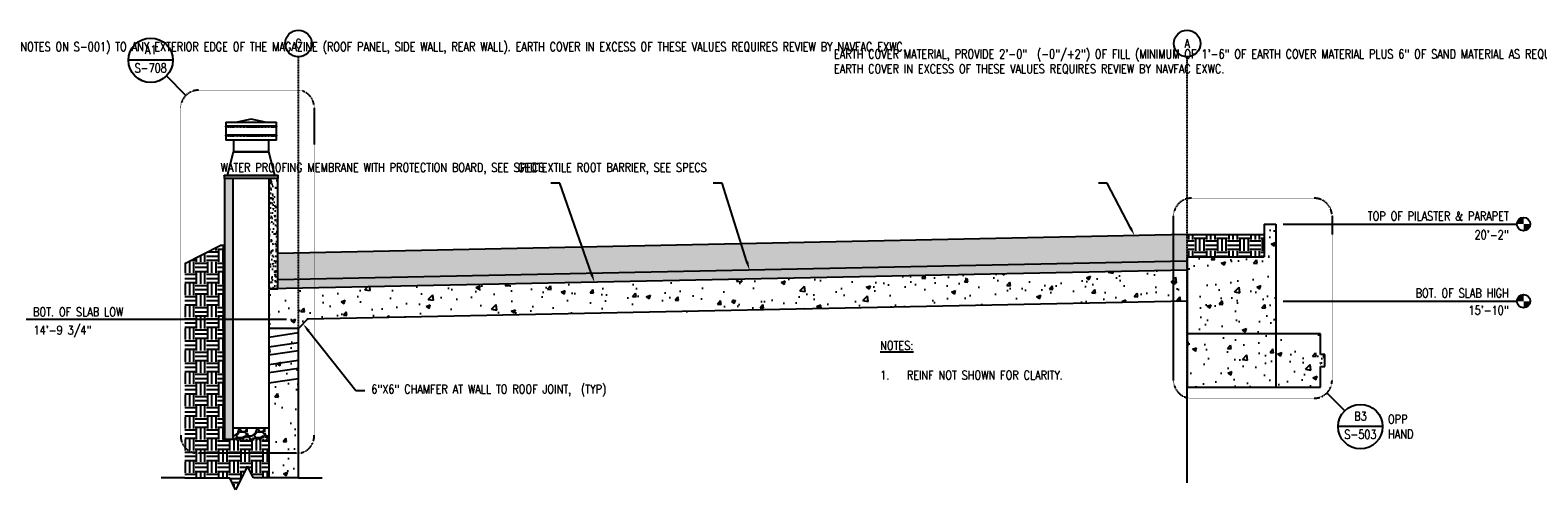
# Model space of a CAD drawing. Header units: inches. Extents: x -5560 to 10369, y -97 to 403.
# Tile 3 of 5: x 954 to 1972, y 93 to 403. Entities that reach past the tile are written whole.
import ezdxf
from ezdxf import colors
from ezdxf.entities.mleader import LeaderData, LeaderLine
from ezdxf.enums import TextEntityAlignment as Align
from ezdxf.math import Vec2, Vec3

# ---------------------------------------------------------------- set-up
doc = ezdxf.new("R2010")
doc.units = ezdxf.units.IN
doc.header["$MEASUREMENT"] = 0
for name, pattern in [('CENTER2', [1.125, 0.75, -0.125, 0.125, -0.125]), ('Dash', [0.25, 0.125, -0.125]), ('HIDDEN2', [0.1875, 0.125, -0.0625])]:
    doc.linetypes.add(name, pattern=pattern)
for name, color, linetype in [('A-DETL', 3, 'Continuous'), ('A-DETL-THIN', 1, 'Continuous'), ('A-FLOR', 173, 'Continuous'), ('A-WALL', 4, 'Continuous'), ('A-WALL-HDLN', 3, 'Dash'), ('A-WALL-PATT', 8, 'Continuous'), ('G-ANNO-REFR', 2, 'Continuous'), ('M-DETL-HVY', 4, 'Continuous'), ('M-EQPM', 2, 'Continuous'), ('S-ANNO-NOTE', 2, 'Continuous'), ('S-ANNO-SYMB', 2, 'Continuous'), ('S-ANNO-TEXT', 2, 'Continuous'), ('S-BEAM', 1, 'Continuous'), ('S-GRID', 1, 'CENTER2'), ('S-GRID-IDEN', 1, 'Continuous')]:
    doc.layers.add(name, color=color, linetype=linetype)
doc.styles.add('AEC_COMN_TITLE', font='romans.shx', dxfattribs={"width": 0.8, "height": 0.1875})
doc.styles.add('Annotative', font='romans.shx', dxfattribs={"width": 0.8, "height": 0.125})
doc.styles.add('ROMANS', font='romans.shx', dxfattribs={"width": 0.8})
pattern_1 = [(50, (1537.206, 30), (28.6904, -2.5101), [3, -33]), (355, (1537.206, 30), (-5.55, 30.0877), [2.4, -26.4]), (100.4514, (1539.597, 29.79), (23.1404, 27.5776), [2.5496, -28.0457]), (46.184, (1537.206, 38), (42.6897, -6.6208), [4.5, -49.5]), (96.636, (1540.763, 37.45), (37.3865, 38.9647), [3.8244, -42.0686]), (351.184, (1537.206, 38), (37.3865, 38.9647), [3.6, -39.6]), (21, (1541.206, 36), (23.8763, -16.1048), [3, -33]), (326, (1541.206, 36), (9.7326, 29.006), [2.4, -26.4]), (71.4514, (1543.196, 34.658), (33.6089, 12.9012), [2.5496, -28.0457]), (37.5, (1537.206, 30), (0.4864, 13.31575), [0, -26.08, 0, -26.8, 0, -26.5]), (7.5, (1537.206, 30), (10.5228, 15.77647), [0, -15.28, 0, -25.48, 0, -10.1]), (327.5, (1528.286, 30), (21.3529, -0.9022), [0, -10, 0, -31.2, 0, -41.4]), (317.5, (1524.286, 30), (23.32745, 4.0042), [0, -13, 0, -20.72, 0, -29.4])]
pattern_2 = [(0, (1537.206, 30), (7.5, 7.5), [7.5, -7.5]), (0, (1537.206, 32.8125), (7.5, 7.5), [7.5, -7.5]), (0, (1537.206, 35.625), (7.5, 7.5), [7.5, -7.5]), (90, (1538.1434, 36.5625), (-7.5, 7.5), [7.5, -7.5]), (90, (1540.956, 36.5625), (-7.5, 7.5), [7.5, -7.5]), (90, (1543.7684, 36.5625), (-7.5, 7.5), [7.5, -7.5])]
pattern_3 = [(50, (1545.206, 30.056), (7.1726, -0.62752), [0.75, -8.25]), (355, (1545.206, 30.056), (-1.38751, 7.52192), [0.6, -6.6]), (100.4514, (1545.8036, 30.004), (5.78509, 6.8944), [0.6374, -7.01142]), (46.1842, (1545.206, 32.056), (10.67241, -1.6552), [1.125, -12.375]), (96.6356, (1546.095, 31.918), (9.34662, 9.74119), [0.9561, -10.51714]), (351.1842, (1545.206, 32.056), (9.34662, 9.74119), [0.9, -9.9]), (21, (1546.206, 31.556), (5.96907, -4.02619), [0.75, -8.25]), (326, (1546.206, 31.556), (2.43315, 7.2515), [0.6, -6.6]), (71.4514, (1546.703, 31.2205), (8.40222, 3.22531), [0.6374, -7.01142]), (37.5, (1545.2059, 30.056), (0.121599, 3.328939), [0, -6.52, 0, -6.7, 0, -6.625]), (7.5, (1545.206, 30.056), (2.630695, 3.944117), [0, -3.82, 0, -6.37, 0, -2.525]), (327.5, (1542.9759, 30.056), (5.338224, -0.225549), [0, -2.5, 0, -7.8, 0, -10.35]), (317.5, (1541.976, 30.056), (5.83186, 1.00105), [0, -3.25, 0, -5.18, 0, -7.35])]

# ---------------------------------------------------------------- blocks, each defined once
blk = doc.blocks.new('Mechanical_Box_H_rvt-2-SECTION _MIDDLE STRIP_')
at = {"layer": 'M-EQPM', "lineweight": -3}
for p, q in [((-1534.1, 306.2), (-1534.1, 303.5)), ((-1534.1, 306.2), (-1500.1, 306.2)), ((-1517.1, 308.2), (-1526.5, 306.3)), ((-1507.7, 306.3), (-1517.1, 308.2)), ((-1500.1, 303.5), (-1500.1, 306.2)), ((-1534.1, 303), (-1534.1, 297.5)), ((-1534.1, 297), (-1534.1, 294.2)), ((-1533.8, 304.5), (-1533.9, 304.4)), ((-1533.7, 303.5), (-1533.9, 303.5)), ((-1533.5, 303), (-1533.9, 303)), ((-1533.7, 297.5), (-1533.9, 297.5)), ((-1533.5, 297), (-1533.9, 297)), ((-1533.2, 303.5), (-1533.6, 303.5)), ((-1533.2, 297.5), (-1533.6, 297.5)), ((-1533.5, 303), (-1533.2, 303)), ((-1533.5, 297), (-1533.2, 297)), ((-1533, 303.5), (-1533.2, 303.5)), ((-1532.7, 303), (-1533.2, 303)), ((-1533, 297.5), (-1533.2, 297.5)), ((-1532.7, 297), (-1533.2, 297)), ((-1532.1, 303.5), (-1532.9, 303.5)), ((-1532.1, 297.5), (-1532.9, 297.5)), ((-1532.7, 303), (-1532.1, 303)), ((-1532.7, 297), (-1532.1, 297)), ((-1531.9, 303.5), (-1532.1, 303.5)), ((-1531.6, 303), (-1532.1, 303)), ((-1531.9, 297.5), (-1532.1, 297.5)), ((-1531.6, 297), (-1532.1, 297)), ((-1531.6, 303), (-1530.5, 303)), ((-1531.6, 297), (-1530.5, 297)), ((-1529.1, 303.5), (-1530.5, 303.5)), ((-1530.2, 303), (-1530.5, 303)), ((-1529.1, 297.5), (-1530.5, 297.5)), ((-1530.2, 297), (-1530.5, 297)), ((-1530.2, 303), (-1528.6, 303)), ((-1530.2, 297), (-1528.6, 297)), ((-1528.6, 303.5), (-1529.1, 303.5)), ((-1528.6, 297.5), (-1529.1, 297.5)), ((-1527.3, 303.5), (-1528.6, 303.5)), ((-1526.8, 303), (-1528.6, 303)), ((-1527.3, 297.5), (-1528.6, 297.5)), ((-1526.8, 297), (-1528.6, 297)), ((-1526.4, 303.5), (-1527.3, 303.5)), ((-1526.4, 297.5), (-1527.3, 297.5)), ((-1526.7, 303), (-1526.4, 303)), ((-1526.7, 297), (-1526.4, 297)), ((-1525.4, 303.5), (-1526.4, 303.5)), ((-1524.7, 303), (-1526.4, 303)), ((-1525.4, 297.5), (-1526.4, 297.5)), ((-1524.7, 297), (-1526.4, 297)), ((-1523.9, 303.5), (-1525.3, 303.5)), ((-1523.9, 297.5), (-1525.3, 297.5)), ((-1524.7, 303), (-1523.9, 303)), ((-1524.7, 297), (-1523.9, 297)), ((-1523.2, 303.5), (-1523.9, 303.5)), ((-1522.6, 303), (-1523.9, 303)), ((-1523.2, 297.5), (-1523.9, 297.5)), ((-1522.6, 297), (-1523.9, 297)), ((-1521.3, 303.5), (-1523.2, 303.5)), ((-1521.3, 297.5), (-1523.2, 297.5)), ((-1522.5, 303), (-1521.3, 303)), ((-1522.5, 297), (-1521.3, 297)), ((-1521, 303.5), (-1521.3, 303.5)), ((-1520.3, 303), (-1521.3, 303)), ((-1521, 297.5), (-1521.3, 297.5)), ((-1520.3, 297), (-1521.3, 297)), ((-1512.9, 303.5), (-1513.9, 303.5)), ((-1512.9, 297.5), (-1513.9, 297.5)), ((-1512.9, 303), (-1513.3, 303)), ((-1512.9, 297), (-1513.3, 297)), ((-1511.7, 303.5), (-1512.9, 303.5)), ((-1512.9, 303), (-1511, 303)), ((-1511.7, 297.5), (-1512.9, 297.5)), ((-1512.9, 297), (-1511, 297)), ((-1510.3, 303.5), (-1511.7, 303.5)), ((-1510.3, 297.5), (-1511.7, 297.5)), ((-1510.3, 303), (-1511, 303)), ((-1510.3, 297), (-1511, 297)), ((-1509.5, 303.5), (-1510.3, 303.5)), ((-1510.3, 303), (-1508.9, 303)), ((-1509.5, 297.5), (-1510.3, 297.5)), ((-1510.3, 297), (-1508.9, 297)), ((-1507.8, 303.5), (-1509.5, 303.5)), ((-1507.8, 297.5), (-1509.5, 297.5)), ((-1507.8, 303), (-1508.9, 303)), ((-1507.8, 297), (-1508.9, 297)), ((-1507.5, 303.5), (-1507.8, 303.5)), ((-1507.8, 303), (-1506.9, 303)), ((-1507.5, 297.5), (-1507.8, 297.5)), ((-1507.8, 297), (-1506.9, 297)), ((-1505.6, 303.5), (-1507.5, 303.5)), ((-1505.6, 297.5), (-1507.5, 297.5)), ((-1505.6, 303), (-1506.9, 303)), ((-1505.6, 297), (-1506.9, 297)), ((-1504, 303.5), (-1505.6, 303.5)), ((-1505.6, 303), (-1505.1, 303)), ((-1504, 297.5), (-1505.6, 297.5)), ((-1505.6, 297), (-1505.1, 297)), ((-1503.7, 303), (-1505.1, 303)), ((-1503.7, 297), (-1505.1, 297)), ((-1503.7, 303.5), (-1504, 303.5)), ((-1503.7, 297.5), (-1504, 297.5)), ((-1502.6, 303.5), (-1503.7, 303.5)), ((-1502.6, 297.5), (-1503.7, 297.5)), ((-1502.2, 303.5), (-1502.6, 303.5)), ((-1502.2, 297.5), (-1502.6, 297.5)), ((-1502.2, 303), (-1502.3, 303)), ((-1502.2, 297), (-1502.3, 297)), ((-1501.6, 303.5), (-1502.2, 303.5)), ((-1502.2, 303), (-1501.3, 303)), ((-1501.6, 297.5), (-1502.2, 297.5)), ((-1502.2, 297), (-1501.3, 297)), ((-1501, 303.5), (-1501.5, 303.5)), ((-1501, 297.5), (-1501.5, 297.5)), ((-1501, 303), (-1501.2, 303)), ((-1501, 297), (-1501.2, 297)), ((-1500.8, 303.5), (-1501, 303.5)), ((-1501, 303), (-1500.6, 303)), ((-1500.8, 297.5), (-1501, 297.5)), ((-1501, 297), (-1500.6, 297)), ((-1500.3, 303.5), (-1500.7, 303.5)), ((-1500.3, 297.5), (-1500.7, 297.5)), ((-1500.3, 303), (-1500.5, 303)), ((-1500.3, 297), (-1500.5, 297)), ((-1500.1, 297.5), (-1500.1, 303)), ((-1500.1, 294.2), (-1500.1, 297)), ((-1500.1, 294.2), (-1534.1, 294.2)), ((-1533.1, 270.5), (-1529.1, 286.2)), ((-1529.1, 294.2), (-1529.1, 286.2)), ((-1505.1, 286.2), (-1529.1, 286.2)), ((-1529.1, 286.2), (-1505.1, 286.2)), ((-1505.1, 286.2), (-1505.1, 294.2)), ((-1501.1, 270.5), (-1505.1, 286.2)), ((-1535.4, 270.5), (-1498.9, 270.5)), ((-1535.4, 270.2), (-1535.4, 270.5)), ((-1498.9, 270.2), (-1535.4, 270.2)), ((-1535.4, 270.2), (-1498.9, 270.2)), ((-1535.4, 270.2), (-1535.4, 268.2)), ((-1498.9, 268.2), (-1535.4, 268.2)), ((-1498.9, 270.2), (-1498.9, 270.5)), ((-1498.9, 268.2), (-1498.9, 270.2))]:
    blk.add_line(p, q, dxfattribs=at)
at = {"layer": 'M-EQPM', "lineweight": -3, "flags": 128}
for points in [[(-1534.1, 303), (-1534.3, 303.1), (-1534.3, 303.4), (-1534.1, 303.5), (-1534.1, 303.5)], [(-1534.1, 297), (-1534.3, 297.1), (-1534.3, 297.4), (-1534.1, 297.5), (-1534.1, 297.5)], [(-1533.9, 303.5), (-1534, 303.5), (-1534.1, 303.5)], [(-1534.1, 303), (-1533.9, 303), (-1533.9, 303)], [(-1533.9, 297.5), (-1534, 297.5), (-1534.1, 297.5)], [(-1534.1, 297), (-1533.9, 297), (-1533.9, 297)], [(-1530.5, 303.5), (-1530.6, 303.5), (-1531.9, 303.5)], [(-1530.5, 297.5), (-1530.6, 297.5), (-1531.9, 297.5)], [(-1513.9, 303.5), (-1516.3, 303.5), (-1518.6, 303.5), (-1521, 303.5)], [(-1513.9, 297.5), (-1516.3, 297.5), (-1518.6, 297.5), (-1521, 297.5)], [(-1520.3, 303), (-1517.9, 303), (-1515.6, 303), (-1513.3, 303)], [(-1520.3, 297), (-1517.9, 297), (-1515.6, 297), (-1513.3, 297)], [(-1503.7, 303), (-1503.6, 303), (-1502.3, 303)], [(-1503.7, 297), (-1503.6, 297), (-1502.3, 297)], [(-1500.1, 303.5), (-1500.3, 303.5), (-1500.3, 303.5)], [(-1500.3, 303), (-1500.2, 303), (-1500.1, 303)], [(-1500.1, 297.5), (-1500.3, 297.5), (-1500.3, 297.5)], [(-1500.3, 297), (-1500.2, 297), (-1500.1, 297)], [(-1500.1, 303.5), (-1499.9, 303.4), (-1499.9, 303.1), (-1500.1, 303), (-1500.1, 303)], [(-1500.1, 297.5), (-1499.9, 297.4), (-1499.9, 297.1), (-1500.1, 297), (-1500.1, 297)]]:
    blk.add_lwpolyline(points, dxfattribs=at)
blk = doc.blocks.new('Grid - Circle 3_8_-570341-SECTION _MIDDLE STRIP_')
at = {"layer": 'S-GRID-IDEN'}
blk.add_circle((-1493.2, 363.9), 9, dxfattribs=at)
blk = doc.blocks.new('Level - Circle-570883-RETAINING WALL ELEVATION')
at = {"layer": 'S-ANNO-SYMB', "lineweight": -3}
h = blk.add_hatch(color=256, dxfattribs=at)
edge = h.paths.add_edge_path()
edge.add_line((373.7, 0), (367.7, 0))
edge.add_arc((373.7, 0), 6, 90, 180, ccw=False)
edge.add_line((373.7, 6), (373.7, 0))
h = blk.add_hatch(color=256, dxfattribs=at)
edge = h.paths.add_edge_path()
edge.add_line((373.7, -6), (373.7, 0))
edge.add_line((373.7, 0), (379.7, 0))
edge.add_arc((373.7, 0), 6, 270, 360, ccw=False)
blk.add_circle((373.7, 0), 6, dxfattribs=at)
blk = doc.blocks.new('Detail Callout AEC')
at = {"color": 0, "linetype": 'ByBlock', "lineweight": -3, "transparency": 16777216}
blk.add_line((0.25, 0), (-0.25, 0), dxfattribs=at)
blk.add_circle((0, 0), 0.25, dxfattribs=at)
at = {"color": 0, "linetype": 'ByBlock', "lineweight": -3, "transparency": 16777216, "style": 'AEC_COMN_TITLE'}
for tag, p in [('VIEWNUMBER', (0, 0.051)), ('SHEETNUMBER', (0, -0.126))]:
    blk.add_attdef(tag, text='', height=0.0938, dxfattribs=at).set_placement(p, align=Align.CENTER)
blk = doc.blocks.new('*U15')
for p, q in [((0.5, 1), (-0.5, -1)), ((1, 0), (0.5, 1)), ((-4.8, 0), (-6.8, 0)), ((-4.8, 0), (-1, 0)), ((-0.5, -1), (-1, 0)), ((4.8, 0), (1, 0)), ((4.8, 0), (6.8, 0))]:
    blk.add_line(p, q)

msp = doc.modelspace()

# ---------------------------------------------------------------- hatches: boundary and pattern name
at = {"layer": 'A-DETL-THIN'}
h = msp.add_hatch(dxfattribs=at)
h.set_pattern_fill('PLASTI', color=256, scale=4, angle=45)
h.set_pattern_definition([(45, (1545.2059, 30.056), (-0.7071068, 0.7071068), []), (45, (1545.1175, 30.1444), (-0.7071068, 0.7071068), []), (45, (1545.0291, 30.2328), (-0.7071068, 0.7071068), []), (45, (1544.7639, 30.4979), (-0.7071068, 0.7071068), [])])
h.paths.add_polyline_path([(1084.2594, 126.556), (1084.8499, 126.556), (1084.8499, 257.5132), (1084.2594, 257.5011)])
at = {"layer": 'A-WALL-PATT', "lineweight": -3}
h = msp.add_hatch(dxfattribs=at)
h.set_pattern_fill('AR-CONC', color=8, style=0)
h.set_pattern_definition(pattern_3)
h.paths.add_polyline_path([(1090.8499, 302.804), (1084.6964, 302.804), (1084.8499, 126.556), (1090.8499, 126.556)])
h = msp.add_hatch(dxfattribs=at)
h.set_pattern_fill('AR-CONC', color=8, style=0)
h.set_pattern_definition(pattern_3)
h.paths.add_polyline_path([(1114.8499, 228.2472), (1120.8499, 228.3706), (1120.8499, 302.806), (1114.848, 302.806)])
h = msp.add_hatch(dxfattribs=at)
h.set_pattern_fill('EARTH', color=8, scale=30, style=0)
h.set_pattern_definition(pattern_2)
h.paths.add_polyline_path([(1734.85, 246.9836), (1734.85, 250), (1734.735, 250), (1734.85, 264.9874), (1120.8499, 252.1812), (1120.8499, 234.357)])
h = msp.add_hatch(dxfattribs=at)
h.set_pattern_fill('EARTH', color=8, scale=30, style=0)
h.set_pattern_definition(pattern_2)
h.paths.add_polyline_path([(1786.85, 265), (1734.85, 265), (1734.735, 250), (1786.85, 250)])
h = msp.add_hatch(dxfattribs=at)
h.set_pattern_fill('AR-CONC', color=8, scale=4, style=0)
h.set_pattern_definition(pattern_1)
h.paths.add_polyline_path([(1794.85, 250), (1794.85, 272), (1786.85, 272), (1786.85, 250), (1734.85, 250), (1734.85, 198), (1794.85, 198)])
h = msp.add_hatch(dxfattribs=at)
h.set_pattern_fill('EARTH', color=8, scale=30, style=0)
h.set_pattern_definition([(0, (1545.206, 30.056), (7.5, 7.5), [7.5, -7.5]), (0, (1545.206, 32.8685), (7.5, 7.5), [7.5, -7.5]), (0, (1545.206, 35.681), (7.5, 7.5), [7.5, -7.5]), (90, (1546.143, 36.6185), (-7.5, 7.5), [7.5, -7.5]), (90, (1548.956, 36.6185), (-7.5, 7.5), [7.5, -7.5]), (90, (1551.768, 36.6185), (-7.5, 7.5), [7.5, -7.5])])
h.paths.add_polyline_path([(1114.8499, 126.556), (1090.8499, 126.556), (1084.8499, 126.556), (1084.2594, 126.556), (1084.2594, 257.5011), (1082.1, 257.4567), (1058.1089, 245.4611), (1058.1089, 100.749), (1088.4795, 100.749), (1092.4795, 92.749), (1100.4795, 108.749), (1104.4795, 100.749), (1114.8499, 100.749)])
h = msp.add_hatch(dxfattribs=at)
h.set_pattern_fill('AR-SAND', color=8, style=0)
h.set_pattern_definition([(37.5, (1537.206, 30), (-0.0629934, 1.926824), [0, -1.52, 0, -1.7, 0, -1.625]), (7.5, (1537.206, 30), (1.769777, 2.822146), [0, -0.82, 0, -1.37, 0, -0.525]), (327.5, (1535.976, 30), (3.114142, 0.005659), [0, -0.5, 0, -1.8, 0, -2.35]), (317.5, (1535.976, 30), (3.006127, 0.877676), [0, -0.25, 0, -1.18, 0, -1.35])])
h.paths.add_polyline_path([(1734.85, 240.9824), (1734.85, 246.9836), (1120.8499, 234.357), (1120.8499, 228.3706)])
h = msp.add_hatch(dxfattribs=at)
h.set_pattern_fill('AR-CONC', color=8, scale=4, style=0)
h.set_pattern_definition(pattern_1)
h.paths.add_polyline_path([(1734.85, 219.9824), (1734.85, 240.9824), (1115.5723, 228.2472), (1114.8502, 227.5252), (1114.8499, 201.6026), (1134.85, 201.6025), (1141.018, 207.7705)])
h = msp.add_hatch(dxfattribs=at)
h.set_pattern_fill('AR-CONC', color=8, scale=4, style=0)
h.set_pattern_definition(pattern_1)
h.paths.add_polyline_path([(1134.8501, 201.6024), (1114.8499, 201.6026), (1114.8499, 100.693), (1134.85, 100.693)])
h = msp.add_hatch(dxfattribs=at)
h.set_pattern_fill('AR-CONC', color=8, scale=4, style=0)
h.set_pattern_definition(pattern_1)
h.paths.add_polyline_path([(1794.85, 162), (1794.85, 198), (1734.85, 198), (1734.85, 162)])
h = msp.add_hatch(dxfattribs=at)
h.set_pattern_fill('AR-CONC', color=8, scale=4, style=0)
h.set_pattern_definition(pattern_1)
h.paths.add_polyline_path([(1794.85, 162), (1824.85, 162), (1824.85, 198), (1794.85, 198)])
h = msp.add_hatch(dxfattribs=at)
h.set_pattern_fill('AR-CONC', color=8, style=0)
h.set_pattern_definition([(50, (1537.206, 30), (7.1726, -0.62752), [0.75, -8.25]), (355, (1537.206, 30), (-1.38751, 7.52192), [0.6, -6.6]), (100.4514, (1537.804, 29.948), (5.78509, 6.8944), [0.6374, -7.01142]), (46.1842, (1537.206, 32), (10.67241, -1.6552), [1.125, -12.375]), (96.6356, (1538.095, 31.862), (9.34662, 9.7412), [0.9561, -10.51714]), (351.184, (1537.206, 32), (9.34662, 9.7412), [0.9, -9.9]), (21, (1538.206, 31.5), (5.96907, -4.02619), [0.75, -8.25]), (326, (1538.206, 31.5), (2.43315, 7.2515), [0.6, -6.6]), (71.4514, (1538.7034, 31.1645), (8.40222, 3.22531), [0.6374, -7.01142]), (37.5, (1537.206, 30), (0.121599, 3.328939), [0, -6.52, 0, -6.7, 0, -6.625]), (7.5, (1537.206, 30), (2.630695, 3.944117), [0, -3.82, 0, -6.37, 0, -2.525]), (327.5, (1534.976, 30), (5.338224, -0.225549), [0, -2.5, 0, -7.8, 0, -10.35]), (317.5, (1533.976, 30), (5.83186, 1.00105), [0, -3.25, 0, -5.18, 0, -7.35])])
h.paths.add_polyline_path([(1827.85, 176), (1827.85, 184), (1824.85, 184), (1824.85, 176)])
h = msp.add_hatch(dxfattribs=at)
h.set_pattern_fill('FP_6', color=8, style=0, pattern_type=2)
h.set_pattern_definition([(228.013, (1468.47985, 138.306), (-95.999346, -108.00007), [1.614, -159.829]), (184.97, (1467.39985, 137.106), (143.99974655, 12.000632), [2.77, -274.271]), (132.51, (1464.63985, 136.866), (119.998769, -132.000711), [1.953, -193.392]), (267.274, (1459.95985, 133.866), (11.9986891, 239.9999305), [2.523, -249.763]), (292.834, (1459.83985, 131.346), (-60.0008984, 143.9997188), [2.474, -244.912]), (357.274, (1460.79985, 129.066), (-239.9999305, 11.9986891), [2.523, -249.763]), (37.694, (1463.31985, 128.946), (-156.00037675, -119.99924723), [3.336, -330.298]), (72.255, (1465.95985, 130.986), (84.00147503, 263.999388), [3.15, -311.836]), (121.43, (1466.91985, 133.986), (-96.00109176, 155.9991321), [2.531, -250.609]), (175.236, (1465.5999, 136.146), (132.0003373, -12.000864), [2.89, -141.609]), (222.397, (1462.71985, 136.386), (-144.00066143, -131.99858707), [3.737, -370.001]), (138.814, (1471.8399, 133.746), (-84.0001648, 72.000157), [1.276, -126.286]), (171.469, (1470.87985, 134.586), (155.9996628, -24.0006005), [2.427, -240.258]), (225, (1468.48, 134.946), (2e-15, -11.9996), [1.697, -15.274]), (203.199, (1467.6399, 136.386), (60.0001717, 24.000225), [0.9139, -90.475]), (291.801, (1466.7999, 136.026), (-12.000118, 36.000098), [1.292, -63.33]), (30.964, (1467.2799, 134.826), (36.000195, 24.000351), [2.099, -67.872]), (161.565, (1469.08, 135.906), (23.99978, -12.000233), [1.518, -36.429]), (16.39, (1459.83985, 136.026), (119.9998569, 36.0010064), [2.126, -210.514]), (70.346, (1461.87985, 136.626), (-48.0003811, -131.999777), [1.784, -176.609]), (293.199, (1469.0799, 138.306), (-24.000225, 60.0001717), [1.828, -89.561]), (343.61, (1469.79985, 136.626), (-119.9998569, 36.0010064), [2.126, -210.514]), (339.444, (1459.8399, 128.586), (-60.000461, 23.999591), [2.051, -100.477]), (294.775, (1461.75985, 127.866), (-59.9996186, 132.0000312), [1.718, -170.096]), (66.801, (1469.1999, 126.306), (24.000225, 60.0001717), [1.828, -89.561]), (17.354, (1469.91985, 127.986), (-155.9999479, -47.9999102), [2.012, -199.145]), (69.444, (1463.3199, 126.306), (-23.999591, -60.000461), [1.025, -101.503]), (101.31, (1468.4799, 126.306), (-11.999618, 47.999802), [0.61188, -60.576]), (165.964, (1468.3599, 126.906), (36.000584, -11.99954), [2.474, -47.003]), (186.009, (1465.95985, 127.506), (120.0001289, 11.9999997), [2.293, -226.967]), (303.69, (1467.28, 133.746), (-12.000356, 24.000228), [1.731, -41.536]), (353.157, (1468.23985, 132.306), (203.9995472, -24.0007647), [3.022, -299.131]), (60.945, (1471.2399, 131.946), (-48.000945, -83.9993836), [1.235, -122.312]), (90, (1471.84, 133.026), (-12, 12), [0.72, -11.28]), (120.256, (1465.71985, 127.866), (47.9992388, -84.0001622), [1.667, -165.042]), (48.013, (1464.87985, 129.306), (95.999346, 108.00007), [3.229, -158.215]), (0, (1467.04, 131.706), (12, 12), [3.12, -8.88]), (325.305, (1470.15985, 131.706), (120.0004688, -83.9998513), [1.897, -187.839]), (254.055, (1471.7199, 130.626), (-12.0000366, -48.0001825), [1.747, -85.614]), (207.646, (1471.23985, 128.946), (-227.99956777, -119.9998993), [2.845, -281.634]), (175.426, (1468.71985, 127.626), (-155.9998577, 12.00020566), [3.01, -297.949])])
h.paths.add_polyline_path([(1114.8519, 126.556), (1114.8499, 134.556), (1090.8499, 134.556), (1090.8499, 126.556)])

# ---------------------------------------------------------------- linework, layer by layer
at = {"layer": 'A-DETL', "lineweight": -3}
for p, q in [((1734.7266, 246.9811), (1120.8499, 234.357)), ((1090.8499, 134.556), (1114.8499, 134.556))]:
    msp.add_line(p, q, dxfattribs=at)
at = {"layer": 'A-DETL-THIN', "lineweight": -3}
for p, q in [((1734.85, 264.9874), (1120.8499, 252.1812)), ((1058.1089, 245.4611), (1082.1, 257.4567)), ((1084.8499, 257.5132), (1082.1, 257.4567))]:
    msp.add_line(p, q, dxfattribs=at)
at = {"layer": 'A-DETL-THIN'}
msp.add_line((1734.85, 264.9874), (1786.85, 264.9874), dxfattribs=at)
msp.add_lwpolyline([(1084.8499, 126.556), (1084.2594, 126.556), (1084.2594, 257.5011)], dxfattribs=at)
at = {"layer": 'A-FLOR', "lineweight": -3}
for p, q in [((1734.85, 240.9824), (1115.5723, 228.2472)), ((1114.8502, 227.5252), (1114.8499, 201.6026)), ((1734.85, 219.9824), (1141.018, 207.7705))]:
    msp.add_line(p, q, dxfattribs=at)
at = {"layer": 'A-FLOR'}
for p, q in [((1115.5723, 228.2472), (1114.8502, 227.5252)), ((1141.018, 207.7705), (1134.85, 201.6025))]:
    msp.add_line(p, q, dxfattribs=at)
at = {"layer": 'A-WALL', "lineweight": -3}
for p, q in [((1084.8499, 302.804), (1084.8499, 126.556)), ((1090.8499, 126.556), (1090.8499, 302.804)), ((1114.8499, 302.804), (1114.8499, 228.2472)), ((1120.8499, 228.3706), (1120.8499, 302.804)), ((1114.8499, 228.2472), (1120.8499, 228.3706)), ((1090.8499, 126.556), (1084.8499, 126.556))]:
    msp.add_line(p, q, dxfattribs=at)
msp.add_lwpolyline([(1134.85, 100.693), (1134.8501, 201.6024), (1114.8499, 201.6026), (1114.8499, 100.693)], dxfattribs=at)
at = {"layer": 'A-WALL-HDLN', "lineweight": -3}
msp.add_line((1090.8499, 126.556), (1114.8499, 126.556), dxfattribs=at)
at = {"layer": 'M-DETL-HVY'}
for p, q in [((1114.85, 195.813), (1134.85, 198.7599)), ((1134.85, 191.8849), (1114.85, 188.938)), ((1114.85, 183.813), (1134.85, 186.7599)), ((1134.85, 179.8849), (1114.85, 176.938)), ((1114.85, 171.813), (1134.85, 174.7599)), ((1114.85, 164.938), (1134.85, 167.8849))]:
    msp.add_line(p, q, dxfattribs=at)
at = {"layer": 'M-DETL-HVY', "const_width": 0.5}
for points in [[(1114.85, 195.813), (1134.85, 198.7599)], [(1114.85, 188.938), (1134.85, 191.8849)], [(1114.85, 183.813), (1134.85, 186.7599)], [(1114.85, 176.938), (1134.85, 179.8849)], [(1114.85, 171.813), (1134.85, 174.7599)], [(1114.85, 164.938), (1134.85, 167.8849)]]:
    msp.add_lwpolyline(points, dxfattribs=at)
at = {"layer": 'S-ANNO-SYMB'}
for p, q in [((1058.8553, 358.8467), (1045.7206, 371.9815)), ((1829.1702, 158.0357), (1841.2207, 145.9853))]:
    msp.add_line(p, q, dxfattribs=at)
at = {"layer": 'S-ANNO-SYMB', "lineweight": -3}
for p, q in [((1799.6, 272), (1957.4868, 272)), ((1799.6, 220), (1957.4868, 220)), ((1126.8501, 207.6025), (950.9409, 207.6025))]:
    msp.add_line(p, q, dxfattribs=at)
at = {"layer": 'S-ANNO-SYMB', "linetype": 'HIDDEN2'}
for points in [[(1067.3406, 362.3614), (1133.4777, 362.3614, -0.437792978), (1145.4777, 350.3614), (1145.4559, 129.5, -0.442639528), (1133.4777, 117.3686), (1067.3406, 117.3686, -0.43207541), (1055.3618, 129.5), (1055.3406, 350.3614, -0.414213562)], [(1725.7269, 166.521), (1725.7269, 277.479, -0.414213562), (1737.7269, 289.479), (1820.6849, 289.479, -0.414213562), (1832.6849, 277.479), (1832.6849, 166.521, -0.414213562), (1820.6849, 154.521), (1737.7269, 154.521, -0.414213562)]]:
    msp.add_lwpolyline(points, format="xyb", close=True, dxfattribs=at)
at = {"layer": 'S-BEAM', "lineweight": -3}
for p, q in [((1786.85, 272), (1786.85, 250)), ((1794.85, 272), (1794.85, 162)), ((1734.85, 250), (1734.85, 162)), ((1734.85, 250), (1786.85, 250)), ((1824.85, 198), (1734.85, 198)), ((1824.85, 184), (1824.85, 198)), ((1827.85, 184), (1824.85, 184)), ((1827.85, 176), (1827.85, 184)), ((1824.85, 162), (1824.85, 176)), ((1824.85, 176), (1827.85, 176)), ((1734.85, 162), (1824.85, 162))]:
    msp.add_line(p, q, dxfattribs=at)
msp.add_lwpolyline([(1786.85, 272), (1794.85, 272)], dxfattribs=at)
at = {"layer": 'S-GRID', "lineweight": -3}
for p, q in [((1134.85, 100.693), (1134.85, 384.875)), ((1734.85, 97.3075), (1734.85, 384.875))]:
    msp.add_line(p, q, dxfattribs=at)

# ---------------------------------------------------------------- block references
at = {"layer": 'A-DETL', "xscale": 8, "yscale": 8, "zscale": 8}
msp.add_blockref('*U15', (1096.4795, 100.693), dxfattribs=at)
at = {"layer": 'G-ANNO-REFR'}
ref = msp.add_blockref('Detail Callout AEC', (1035.114, 382.588), dxfattribs=dict(at, xscale=60, yscale=60, zscale=60))
ref.add_attrib('VIEWNUMBER', 'A1', dxfattribs={"layer": 'S-ANNO-TEXT', "color": 1, "transparency": 16777216, "height": 6.00001, "style": 'ROMANS', "width": 0.8}).set_placement((1035.114, 384.838), align=Align.BOTTOM_CENTER)
ref.add_attrib('SHEETNUMBER', 'S-708', dxfattribs={"layer": 'S-ANNO-TEXT', "color": 1, "transparency": 16777216, "height": 6.00001, "style": 'ROMANS', "width": 0.8}).set_placement((1035.114, 374.333), align=Align.CENTER)
ref = msp.add_blockref('Detail Callout AEC', (1851.8273, 135.3787), dxfattribs=dict(at, xscale=60, yscale=60, zscale=60))
ref.add_attrib('VIEWNUMBER', 'B3', dxfattribs={"layer": 'S-ANNO-TEXT', "color": 1, "transparency": 16777216, "height": 6.00001, "style": 'ROMANS', "width": 0.8}).set_placement((1851.8273, 137.6287), align=Align.BOTTOM_CENTER)
ref.add_attrib('SHEETNUMBER', 'S-503', dxfattribs={"layer": 'S-ANNO-TEXT', "color": 1, "transparency": 16777216, "height": 6.00001, "style": 'ROMANS', "width": 0.8}).set_placement((1851.8273, 127.1237), align=Align.CENTER)
at = {"layer": 'M-EQPM', "lineweight": -3}
msp.add_blockref('Mechanical_Box_H_rvt-2-SECTION _MIDDLE STRIP_', (2620.0559, 34.554), dxfattribs=at)
at = {"layer": 'S-ANNO-SYMB', "lineweight": -3, "xscale": 0.7500000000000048, "yscale": 0.7500000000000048, "zscale": 0.7500000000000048}
for p in [(1681.7066, 272), (1681.7066, 220)]:
    msp.add_blockref('Level - Circle-570883-RETAINING WALL ELEVATION', p, dxfattribs=at)
at = {"layer": 'S-GRID-IDEN', "lineweight": -3}
for p in [(2628.0559, 30), (3228.0559, 30)]:
    msp.add_blockref('Grid - Circle 3_8_-570341-SECTION _MIDDLE STRIP_', p, dxfattribs=at)

# ---------------------------------------------------------------- texts
at = {"layer": 'S-ANNO-NOTE', "lineweight": -3, "char_height": 6, "line_spacing_factor": 0.981704, "style": 'Annotative'}
for s, insert, width, attachment_point in [('\\pxqc,t3.2,6.4,9.6,12.8,16,19.2,22.4,25.6,28.8,32,35.2,38.4,41.6,44.8,48,51.2,54.4,57.6,60.8,64,67.2,70.4,73.6,76.8,80,83.2,86.4,89.6,92.8,96,99.2,102.4;{C}', (1134.8424, 393.875), 6.107717, 5), ('\\pxqc,t3.2,6.4,9.6,12.8,16,19.2,22.4,25.6,28.8,32,35.2,38.4,41.6,44.8,48,51.2,54.4,57.6,60.8,64,67.2,70.4,73.6,76.8,80,83.2,86.4,89.6,92.8,96,99.2,102.4;{A}', (1734.85, 393.875), 4.39937, 5), ('\\pxqr,t3.2,6.4,9.6,12.8,16,19.2,22.4,25.6,28.8,32,35.2,38.4,41.6,44.8,48,51.2,54.4,57.6,60.8,64,67.2,70.4,73.6,76.8,80,83.2,86.4,89.6,92.8,96,99.2,102.4;TOP OF PILASTER & PARAPET', (1952.0288, 280.4427), 113.892149, 3), ('\\pxqr,t3.2,6.4,9.6,12.8,16,19.2,22.4,25.6,28.8,32,35.2,38.4,41.6,44.8,48,51.2,54.4,57.6,60.8,64,67.2,70.4,73.6,76.8,80,83.2,86.4,89.6,92.8,96,99.2,102.4;20\'-2"', (1951.9656, 267.8543), 26.502047, 3), ('\\pxt3.2,6.4,9.6,12.8,16,19.2,22.4,25.6,28.8,32,35.2,38.4,41.6,44.8,48,51.2,54.4,57.6,60.8,64,67.2,70.4,73.6,76.8,80,83.2,86.4,89.6,92.8,96,99.2,102.4;{BOT. OF SLAB HIGH}', (1952.0288, 228.4427), 113.892149, 3), ('\\pxt3.2,6.4,9.6,12.8,16,19.2,22.4,25.6,28.8,32,35.2,38.4,41.6,44.8,48,51.2,54.4,57.6,60.8,64,67.2,70.4,73.6,76.8,80,83.2,86.4,89.6,92.8,96,99.2,102.4;{BOT. OF SLAB LOW}', (955.7091, 215.7917), 77.60126, 1), ('\\pxqr,t3.2,6.4,9.6,12.8,16,19.2,22.4,25.6,28.8,32,35.2,38.4,41.6,44.8,48,51.2,54.4,57.6,60.8,64,67.2,70.4,73.6,76.8,80,83.2,86.4,89.6,92.8,96,99.2,102.4;15\'-10"', (1951.9656, 216.8852), 31.294488, 3), ('\\pxt3.2,6.4,9.6,12.8,16,19.2,22.4,25.6,28.8,32,35.2,38.4,41.6,44.8,48,51.2,54.4,57.6,60.8,64,67.2,70.4,73.6,76.8,80,83.2,86.4,89.6,92.8,96,99.2,102.4;14\'-9 3/4"', (955.9631, 203.4568), 45.053253, 1)]:
    msp.add_mtext(s, dxfattribs=dict(at, insert=insert, width=width, attachment_point=attachment_point))
at = {"layer": 'S-ANNO-NOTE', "char_height": 6, "style": 'Annotative'}
for s, insert, width, attachment_point in [('{\\LNOTES:}\\P\\P\\pxi-3,l3,t3;1.^IREINF NOT SHOWN FOR CLARITY.', (1527.6126, 193.1004), 172.051418, 1), ('OPP HAND', (1870.493, 135.3787), 12.073998, 4)]:
    msp.add_mtext(s, dxfattribs=dict(at, insert=insert, width=width, attachment_point=attachment_point))

# ---------------------------------------------------------------- leaders
at = {"layer": 'S-ANNO-NOTE', "lineweight": -3}
ml = msp.add_multileader_mtext('Standard', dxfattribs=at)
ml.set_content('EARTH COVER MATERIAL, PROVIDE 2\'-0"(-0"/+2") OF FILL (MINIMUM OF 1\'-6" OF EARTH COVER MATERIAL PLUS 6" OF SAND MATERIAL AS REQUIRED PER FOUNDATION GENERAL NOTES ON S-001) TO ANY EXTERIOR EDGE OF THE MAGAZINE (ROOF PANEL, SIDE WALL, REAR WALL). EARTH COVER IN EXCESS OF THESE VALUES REQUIRES REVIEW BY NAVFAC EXWC.', color=256, style='Annotative')
ml.set_leader_properties(color=1, linetype='ByLayer', lineweight=-1)
ml.build(insert=Vec2(0, 0))
ml.multileader.update_dxf_attribs({"text_right_attachment_type": 3, "dogleg_length": 0.125, "arrow_head_size": 6, "scale": 48})
ctx = ml.context
ctx.base_point, ctx.scale, ctx.char_height, ctx.arrow_head_size, ctx.landing_gap_size, ctx.plane_origin = Vec3(358.2006, 391.7329), 48, 6, 6, 4.32, Vec3(579.2386, 283)
ctx.right_attachment = 3
notes = []
notes.append((ctx, [(0, (1, 1, 0), (562.7835, 316.0186), (-1, 0), 6, [(0, [(582.183, 263.7162)], 0, [])])]))
ctx.mtext.insert, ctx.mtext.width, ctx.mtext.flow_direction = Vec3(362.5206, 394.7329), 190.478959, 5
ml = msp.add_multileader_mtext('Standard', dxfattribs=at)
ml.set_content('EARTH COVER MATERIAL, PROVIDE 2\'-0"  (-0"/+2") OF FILL (MINIMUM OF 1\'-6" OF EARTH COVER MATERIAL PLUS 6" OF SAND MATERIAL AS REQUIRED PER FOUNDATION GENERAL NOTES ON S-001) TO ANY EXTERIOR EDGE OF THE MAGAZINE (ROOF PANEL, SIDE WALL, REAR WALL).\\PEARTH COVER IN EXCESS OF THESE VALUES REQUIRES REVIEW BY NAVFAC EXWC.', color=256, style='Annotative')
ml.set_leader_properties(color=1, linetype='ByLayer', lineweight=-1)
ml.build(insert=Vec2(0, 0))
ml.multileader.update_dxf_attribs({"text_right_attachment_type": 3, "dogleg_length": 0.125, "arrow_head_size": 6, "scale": 48})
ctx = ml.context
ctx.base_point, ctx.scale, ctx.char_height, ctx.arrow_head_size, ctx.landing_gap_size, ctx.plane_origin = Vec3(1492.121, 386.5007), 48, 6, 6, 4.32, Vec3(1697.3875, 266.625)
ctx.right_attachment = 3
notes.append((ctx, [(0, (1, 1, 0), (1680.9324, 299.6436), (-1, 0), 6, [(0, [(1699.3805, 264.2476)], 0, [])])]))
ctx.mtext.insert, ctx.mtext.width, ctx.mtext.flow_direction = Vec3(1496.441, 389.7864), 184.854963, 5
ml = msp.add_multileader_mtext('Standard', dxfattribs=at)
ml.set_content('WATER PROOFING MEMBRANE WITH PROTECTION BOARD, SEE SPECS', color=256, style='Annotative')
ml.set_leader_properties(color=1, linetype='ByLayer', lineweight=-1)
ml.build(insert=Vec2(0, 0))
ml.multileader.update_dxf_attribs({"text_right_attachment_type": 3, "dogleg_length": 0.125, "arrow_head_size": 6, "scale": 48})
ctx = ml.context
ctx.base_point, ctx.scale, ctx.char_height, ctx.arrow_head_size, ctx.landing_gap_size, ctx.plane_origin = Vec3(1171.4029, 309.6436), 48, 6, 6, 4.32, Vec3(1335.0368, 222.4571)
ctx.right_attachment, ctx.text_align_type = 3, 2
notes.append((ctx, [(0, (1, 1, 0), (1311.3001, 299.6436), (-1, 0), 6, [(0, [(1334.713, 232.7537)], 0, [])])]))
ctx.mtext.insert, ctx.mtext.width, ctx.mtext.alignment, ctx.mtext.flow_direction = Vec3(1300.9801, 313.215), 130.551797, 3, 5
ml = msp.add_multileader_mtext('Standard', dxfattribs=at)
ml.set_content('GEOTEXTILE ROOT BARRIER, SEE SPECS', color=256, style='Annotative')
ml.set_leader_properties(color=1, linetype='ByLayer', lineweight=-1)
ml.build(insert=Vec2(0, 0))
ml.multileader.update_dxf_attribs({"text_right_attachment_type": 3, "dogleg_length": 0.125, "arrow_head_size": 6, "scale": 48})
ctx = ml.context
ctx.base_point, ctx.scale, ctx.char_height, ctx.arrow_head_size, ctx.landing_gap_size, ctx.plane_origin = Vec3(1330.1564, 309.6436), 48, 6, 6, 4.32, Vec3(1438.2594, 266.3292)
ctx.right_attachment, ctx.text_align_type = 3, 2
notes.append((ctx, [(0, (1, 1, 0), (1420.9107, 299.6436), (-1, 0), 6, [(0, [(1439.4634, 240.9092)], 0, [])])]))
ctx.mtext.insert, ctx.mtext.width, ctx.mtext.alignment, ctx.mtext.flow_direction = Vec3(1410.5907, 313.215), 79.744078, 3, 5
ml = msp.add_multileader_mtext('Standard', dxfattribs=at)
ml.set_content('WATER PROOFING MEMBRANE WITH PROTECTION BOARD, SEE SPECS', color=256, style='Annotative')
ml.set_leader_properties(color=1, linetype='ByLayer', lineweight=-1)
ml.build(insert=Vec2(0, 0))
ml.multileader.update_dxf_attribs({"text_right_attachment_type": 3, "dogleg_length": 0.125, "arrow_head_size": 6, "scale": 48})
ctx = ml.context
ctx.base_point, ctx.scale, ctx.char_height, ctx.arrow_head_size, ctx.landing_gap_size, ctx.plane_origin = Vec3(48.9447, 289.7299), 48, 6, 6, 4.32, Vec3(212.5786, 222.5122)
ctx.right_attachment = 3
notes.append((ctx, [(0, (1, 1, 0), (188.8419, 279.7299), (-1, 0), 6, [(0, [(212.2932, 232.1045)], 0, [])])]))
ctx.mtext.insert, ctx.mtext.width, ctx.mtext.flow_direction = Vec3(53.2647, 293.3014), 130.551797, 5
ml = msp.add_multileader_mtext('Standard', dxfattribs=at)
ml.set_content('GEOTEXTILE ROOT BARRIER, SEE SPECS', color=256, style='Annotative')
ml.set_leader_properties(color=1, linetype='ByLayer', lineweight=-1)
ml.build(insert=Vec2(0, 0))
ml.multileader.update_dxf_attribs({"text_right_attachment_type": 3, "dogleg_length": 0.125, "arrow_head_size": 6, "scale": 48})
ctx = ml.context
ctx.base_point, ctx.scale, ctx.char_height, ctx.arrow_head_size, ctx.landing_gap_size, ctx.plane_origin = Vec3(371.5686, 289.7299), 48, 6, 6, 4.32, Vec3(479.6717, 265.5192)
ctx.right_attachment = 3
notes.append((ctx, [(0, (1, 1, 0), (462.3229, 279.7299), (-1, 0), 6, [(0, [(480.7332, 243.7389)], 0, [])])]))
ctx.mtext.insert, ctx.mtext.width, ctx.mtext.flow_direction = Vec3(375.8886, 293.3014), 79.744078, 5
ml = msp.add_multileader_mtext('Standard', dxfattribs=at)
ml.set_content('6"X6" CHAMFER AT WALL TO ROOF JOINT, (TYP)', color=256, style='Annotative')
ml.set_leader_properties(color=1, linetype='ByLayer', lineweight=-1)
ml.build(insert=Vec2(0, 0))
ml.multileader.update_dxf_attribs({"text_right_attachment_type": 3, "dogleg_length": 0.125, "arrow_head_size": 6, "scale": 48})
ctx = ml.context
ctx.base_point, ctx.scale, ctx.char_height, ctx.arrow_head_size, ctx.landing_gap_size, ctx.plane_origin = Vec3(71.8345, 176.5046), 48, 6, 6, 4.32, Vec3(46.9269, 194.1034)
ctx.right_attachment = 3
notes.append((ctx, [(0, (1, 1, 0), (65.8345, 176.5046), (1, 0), 6, [(0, [(47.0841, 204.6025)], 0, [])])]))
ctx.mtext.insert, ctx.mtext.width, ctx.mtext.flow_direction = Vec3(76.1545, 180.5046), 91.831059, 5
ml = msp.add_multileader_mtext('Standard', dxfattribs=at)
ml.set_content('\\pxt3.2,6.4,9.6,12.8,16,19.2,22.4,25.6,28.8,32,35.2,38.4,41.6,44.8,48,51.2,54.4,57.6,60.8,64,67.2,70.4,73.6,76.8,80,83.2,86.4,89.6,92.8,96,99.2,102.4;6"X6" CHAMFER AT WALL TO ROOF JOINT,  (TYP)', color=256, style='Annotative')
ml.set_leader_properties(color=1, linetype='ByLayer', lineweight=-1)
ml.build(insert=Vec2(0, 0))
ml.multileader.update_dxf_attribs({"text_right_attachment_type": 3, "dogleg_length": 0.125, "arrow_head_size": 6, "scale": 48})
ctx = ml.context
ctx.base_point, ctx.scale, ctx.char_height, ctx.arrow_head_size, ctx.landing_gap_size, ctx.plane_origin = Vec3(1179.7285, 159.6308), 48, 6, 6, 4.32, Vec3(1134.7185, 88.7857)
ctx.right_attachment = 3
notes.append((ctx, [(0, (1, 1, 0), (1173.7285, 159.6308), (1, 0), 6, [(0, [(1137.934, 204.6865)], 0, [])])]))
ctx.mtext.insert, ctx.mtext.width, ctx.mtext.flow_direction = Vec3(1184.0485, 163.6308), 92.972969, 5
ml = msp.add_multileader_mtext('Standard', dxfattribs=at)
ml.set_content('ARCH PILASTER BEYOND', color=256, style='Annotative')
ml.set_leader_properties(color=1, linetype='ByLayer', lineweight=-1)
ml.build(insert=Vec2(0, 0))
ml.multileader.update_dxf_attribs({"text_right_attachment_type": 3, "dogleg_length": 0.125, "arrow_head_size": 6, "scale": 48})
ctx = ml.context
ctx.base_point, ctx.scale, ctx.char_height, ctx.arrow_head_size, ctx.landing_gap_size, ctx.plane_origin = Vec3(808.2895, 135.7318), 48, 6, 6, 4.32, Vec3(894.9069, 111.521)
ctx.right_attachment = 3
notes.append((ctx, [(1, (1, 1, 0), (802.2895, 135.7318), (1, 0), 6, [(0, [(764, 111.9383)], 0, [])])]))
ctx.mtext.insert, ctx.mtext.width, ctx.mtext.flow_direction = Vec3(812.6095, 138.7318), 79.744078, 5
for ctx, leaders in notes:
    for number, flags, end, landing, length, lines in leaders:
        leader = LeaderData()
        leader.index, (leader.has_last_leader_line, leader.has_dogleg_vector, leader.attachment_direction) = number, flags
        leader.last_leader_point, leader.dogleg_vector, leader.dogleg_length = Vec3(end), Vec3(landing), length
        for number, points, colour, breaks in lines:
            line = LeaderLine()
            line.index, line.vertices, line.color, line.breaks = number, Vec3.list(points), colors.encode_raw_color(colour), breaks
            leader.lines.append(line)
        ctx.leaders.append(leader)

doc.saveas('drawing.dxf')
